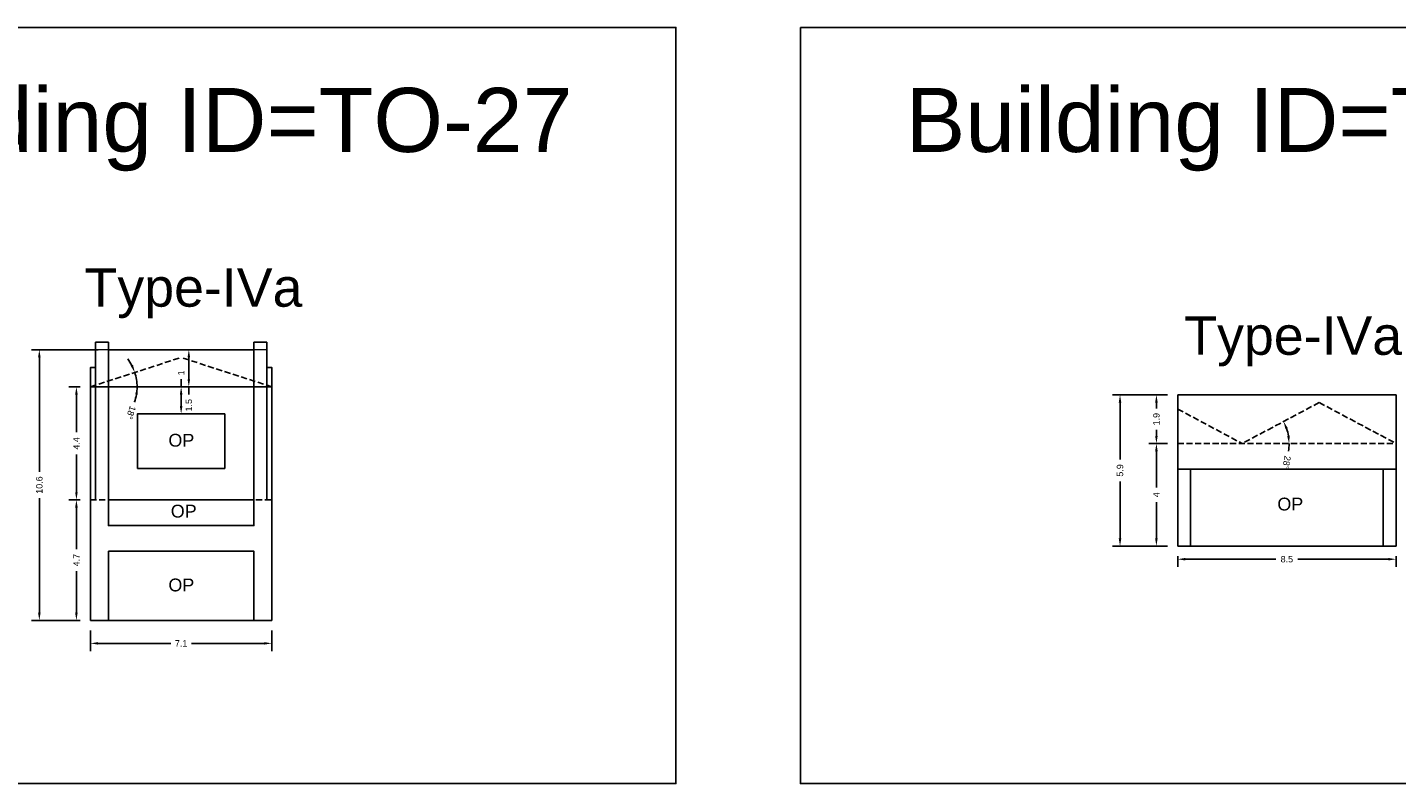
# Model space of a CAD drawing. Header units: metres. Extents: x 3416649 to 3417130, y -6713042 to -6712690.
# Tile 62 of 70: x 3416953 to 3417007, y -6712810 to -6712780. Entities that reach past the tile are written whole.
import ezdxf

# ---------------------------------------------------------------- set-up
doc = ezdxf.new("R2010")
doc.units = ezdxf.units.M
doc.linetypes.add('ACAD_ISO02W100', pattern=[15, 12, -3])
doc.layers.add('Dotted', color=7, linetype='ACAD_ISO02W100', plot=False)
doc.styles.get("Standard").update_dxf_attribs({"font": 'arial.ttf'})
doc.dimstyles.new('ISO-25', dxfattribs={"dimtxt": 0.25, "dimasz": 0.3, "dimexe": 0.3, "dimexo": 0.4, "dimgap": 0.2, "dimtad": 0, "dimdec": 1, "dimdsep": 46, "dimtxsty": 'Standard', "dimcen": 2.5, "dimadec": 0, "dimazin": 0, "dimtfac": 1, "dimtdec": 1, "dimtmove": 0, "dimatfit": 3, "dimfxl": 1, "dimarcsym": 0})

# ---------------------------------------------------------------- blocks, each defined once
blk = doc.blocks.new('*D210')
at = {"color": 0, "lineweight": -2, "transparency": 16777216}
for start, end in [(27.4444, 36.892), (360, 17.9968), (341.0398, 360), (341.1048, 350.5524)]:
    blk.add_arc((3416955.762, -6712794.393), 1.821, start, end, dxfattribs=at)
at = {"color": 0, "transparency": 16777216}
for points in [[(3416957.425, -6712793.534), (3416957.333, -6712793.573), (3416957.495, -6712793.83)], [(3416957.509, -6712794.688), (3416957.609, -6712794.696), (3416957.584, -6712794.393)]]:
    blk.add_solid(points, dxfattribs=at)
at = {"layer": 'Defpoints', "color": 0, "transparency": 16777216}
for p in [(3416959.302, -6712793.243), (3416957.544, -6712794.015), (3416955.762, -6712794.393), (3416955.762, -6712794.393), (3416962.842, -6712794.393)]:
    blk.add_point(p, dxfattribs=at)
at = {"color": 0, "transparency": 16777216, "insert": (3416957.344, -6712795.395), "char_height": 0.25, "attachment_point": 5, "rotation": 251.0398}
blk.add_mtext('18°', dxfattribs=at)
blk = doc.blocks.new('*D211')
at = {"color": 0, "lineweight": -2, "transparency": 16777216}
for p, q in [((3416959.302, -6712794.393), (3416959.302, -6712794.093)), ((3416959.302, -6712795.143), (3416959.302, -6712794.693)), ((3416959.702, -6712794.393), (3416959.602, -6712794.393)), ((3416959.702, -6712795.443), (3416959.602, -6712795.443))]:
    blk.add_line(p, q, dxfattribs=at)
at = {"color": 0, "transparency": 16777216}
for points in [[(3416959.252, -6712794.693), (3416959.352, -6712794.693), (3416959.302, -6712794.393)], [(3416959.252, -6712795.143), (3416959.352, -6712795.143), (3416959.302, -6712795.443)]]:
    blk.add_solid(points, dxfattribs=at)
at = {"layer": 'Defpoints', "color": 0, "transparency": 16777216}
for p in [(3416959.302, -6712794.393), (3416959.302, -6712794.393), (3416959.302, -6712795.443)]:
    blk.add_point(p, dxfattribs=at)
at = {"color": 0, "transparency": 16777216, "insert": (3416959.302, -6712793.847), "char_height": 0.25, "attachment_point": 5, "rotation": 90}
blk.add_mtext('1', dxfattribs=at)
blk = doc.blocks.new('*D212')
at = {"color": 0, "lineweight": -2, "transparency": 16777216}
for p, q in [((3416955.362, -6712798.803), (3416954.916, -6712798.803)), ((3416955.216, -6712799.103), (3416955.216, -6712800.721)), ((3416955.216, -6712803.203), (3416955.216, -6712801.586)), ((3416955.362, -6712803.503), (3416954.916, -6712803.503))]:
    blk.add_line(p, q, dxfattribs=at)
at = {"color": 0, "transparency": 16777216}
for points in [[(3416955.166, -6712799.103), (3416955.266, -6712799.103), (3416955.216, -6712798.803)], [(3416955.166, -6712803.203), (3416955.266, -6712803.203), (3416955.216, -6712803.503)]]:
    blk.add_solid(points, dxfattribs=at)
at = {"layer": 'Defpoints', "color": 0, "transparency": 16777216}
for p in [(3416955.216, -6712798.803), (3416955.762, -6712798.803), (3416955.762, -6712803.503)]:
    blk.add_point(p, dxfattribs=at)
at = {"color": 0, "transparency": 16777216, "insert": (3416955.216, -6712801.153), "char_height": 0.25, "attachment_point": 5, "rotation": 90}
blk.add_mtext('4.7', dxfattribs=at)
blk = doc.blocks.new('*D213')
at = {"color": 0, "lineweight": -2, "transparency": 16777216}
for p, q in [((3416955.362, -6712794.393), (3416954.916, -6712794.393)), ((3416955.216, -6712794.693), (3416955.216, -6712796.166)), ((3416955.216, -6712798.503), (3416955.216, -6712797.03)), ((3416955.362, -6712798.803), (3416954.916, -6712798.803))]:
    blk.add_line(p, q, dxfattribs=at)
at = {"color": 0, "transparency": 16777216}
for points in [[(3416955.166, -6712794.693), (3416955.266, -6712794.693), (3416955.216, -6712794.393)], [(3416955.166, -6712798.503), (3416955.266, -6712798.503), (3416955.216, -6712798.803)]]:
    blk.add_solid(points, dxfattribs=at)
at = {"layer": 'Defpoints', "color": 0, "transparency": 16777216}
for p in [(3416955.216, -6712794.393), (3416955.762, -6712794.393), (3416955.762, -6712798.803)]:
    blk.add_point(p, dxfattribs=at)
at = {"color": 0, "transparency": 16777216, "insert": (3416955.216, -6712796.598), "char_height": 0.25, "attachment_point": 5, "rotation": 90}
blk.add_mtext('4.4', dxfattribs=at)
blk = doc.blocks.new('*D214')
at = {"color": 0, "lineweight": -2, "transparency": 16777216}
for p, q in [((3416955.762, -6712803.903), (3416955.762, -6712804.7)), ((3416962.842, -6712803.903), (3416962.842, -6712804.7)), ((3416956.062, -6712804.4), (3416958.9, -6712804.4)), ((3416962.542, -6712804.4), (3416959.705, -6712804.4))]:
    blk.add_line(p, q, dxfattribs=at)
at = {"color": 0, "transparency": 16777216}
for points in [[(3416956.062, -6712804.35), (3416956.062, -6712804.45), (3416955.762, -6712804.4)], [(3416962.542, -6712804.35), (3416962.542, -6712804.45), (3416962.842, -6712804.4)]]:
    blk.add_solid(points, dxfattribs=at)
at = {"layer": 'Defpoints', "color": 0, "transparency": 16777216}
for p in [(3416955.762, -6712803.503), (3416962.842, -6712803.503), (3416962.842, -6712804.4)]:
    blk.add_point(p, dxfattribs=at)
at = {"color": 0, "transparency": 16777216, "insert": (3416959.302, -6712804.4), "char_height": 0.25, "attachment_point": 5}
blk.add_mtext('7.1', dxfattribs=at)
blk = doc.blocks.new('*D215')
at = {"color": 0, "lineweight": -2, "transparency": 16777216}
for p, q in [((3416956.062, -6712792.943), (3416953.47, -6712792.943)), ((3416953.77, -6712793.243), (3416953.77, -6712797.71)), ((3416953.77, -6712803.203), (3416953.77, -6712798.736)), ((3416955.362, -6712803.503), (3416953.47, -6712803.503))]:
    blk.add_line(p, q, dxfattribs=at)
at = {"color": 0, "transparency": 16777216}
for points in [[(3416953.72, -6712793.243), (3416953.82, -6712793.243), (3416953.77, -6712792.943)], [(3416953.72, -6712803.203), (3416953.82, -6712803.203), (3416953.77, -6712803.503)]]:
    blk.add_solid(points, dxfattribs=at)
at = {"layer": 'Defpoints', "color": 0, "transparency": 16777216}
for p in [(3416953.77, -6712792.943), (3416956.462, -6712792.943), (3416955.762, -6712803.503)]:
    blk.add_point(p, dxfattribs=at)
at = {"color": 0, "transparency": 16777216, "insert": (3416953.77, -6712798.223), "char_height": 0.25, "attachment_point": 5, "rotation": 90}
blk.add_mtext('10.6', dxfattribs=at)
blk = doc.blocks.new('*D216')
at = {"color": 0, "lineweight": -2, "transparency": 16777216}
for p, q in [((3416959.602, -6712793.243), (3416959.602, -6712794.093)), ((3416959.702, -6712792.943), (3416959.902, -6712792.943)), ((3416959.602, -6712794.393), (3416959.602, -6712794.693)), ((3416959.702, -6712794.393), (3416959.902, -6712794.393))]:
    blk.add_line(p, q, dxfattribs=at)
at = {"color": 0, "transparency": 16777216}
for points in [[(3416959.552, -6712793.243), (3416959.652, -6712793.243), (3416959.602, -6712792.943)], [(3416959.552, -6712794.093), (3416959.652, -6712794.093), (3416959.602, -6712794.393)]]:
    blk.add_solid(points, dxfattribs=at)
at = {"layer": 'Defpoints', "color": 0, "transparency": 16777216}
for p in [(3416959.302, -6712792.943), (3416959.302, -6712794.393), (3416959.602, -6712794.393)]:
    blk.add_point(p, dxfattribs=at)
at = {"color": 0, "transparency": 16777216, "insert": (3416959.602, -6712795.11), "char_height": 0.25, "attachment_point": 5, "rotation": 90}
blk.add_mtext('1.5', dxfattribs=at)
blk = doc.blocks.new('*D217')
at = {"color": 0, "lineweight": -2, "transparency": 16777216}
for start, end in [(9.4152, 18.6573), (350.5848, 360)]:
    blk.add_arc((3417000.704, -6712796.603), 1.828, start, end, dxfattribs=at)
at = {"color": 0, "transparency": 16777216}
for points in [[(3417002.389, -6712796.038), (3417002.481, -6712795.999), (3417002.316, -6712795.743)], [(3417002.557, -6712796.3), (3417002.457, -6712796.308), (3417002.531, -6712796.603)]]:
    blk.add_solid(points, dxfattribs=at)
at = {"layer": 'Defpoints', "color": 0, "transparency": 16777216}
for p in [(3417003.704, -6712795.003), (3417002.435, -6712796.017), (3416998.184, -6712796.603), (3417000.704, -6712796.603), (3417006.704, -6712796.603)]:
    blk.add_point(p, dxfattribs=at)
at = {"color": 0, "transparency": 16777216, "insert": (3417002.434, -6712797.344), "char_height": 0.25, "attachment_point": 5, "rotation": 260.5848}
blk.add_mtext('28°', dxfattribs=at)
blk = doc.blocks.new('*D218')
at = {"color": 0, "lineweight": -2, "transparency": 16777216}
for p, q in [((3416997.784, -6712796.603), (3416997.054, -6712796.603)), ((3416997.354, -6712796.903), (3416997.354, -6712798.317)), ((3416997.354, -6712800.303), (3416997.354, -6712798.89)), ((3416997.784, -6712800.603), (3416997.054, -6712800.603))]:
    blk.add_line(p, q, dxfattribs=at)
at = {"color": 0, "transparency": 16777216}
for points in [[(3416997.304, -6712796.903), (3416997.404, -6712796.903), (3416997.354, -6712796.603)], [(3416997.304, -6712800.303), (3416997.404, -6712800.303), (3416997.354, -6712800.603)]]:
    blk.add_solid(points, dxfattribs=at)
at = {"layer": 'Defpoints', "color": 0, "transparency": 16777216}
for p in [(3416997.354, -6712796.603), (3416998.184, -6712796.603), (3416998.184, -6712800.603)]:
    blk.add_point(p, dxfattribs=at)
at = {"color": 0, "transparency": 16777216, "insert": (3416997.354, -6712798.603), "char_height": 0.25, "attachment_point": 5, "rotation": 90}
blk.add_mtext('4', dxfattribs=at)
blk = doc.blocks.new('*D219')
at = {"color": 0, "lineweight": -2, "transparency": 16777216}
for p, q in [((3416997.784, -6712794.703), (3416995.635, -6712794.703)), ((3416995.935, -6712795.003), (3416995.935, -6712797.226)), ((3416995.935, -6712800.303), (3416995.935, -6712798.081)), ((3416997.784, -6712800.603), (3416995.635, -6712800.603))]:
    blk.add_line(p, q, dxfattribs=at)
at = {"color": 0, "transparency": 16777216}
for points in [[(3416995.885, -6712795.003), (3416995.985, -6712795.003), (3416995.935, -6712794.703)], [(3416995.885, -6712800.303), (3416995.985, -6712800.303), (3416995.935, -6712800.603)]]:
    blk.add_solid(points, dxfattribs=at)
at = {"layer": 'Defpoints', "color": 0, "transparency": 16777216}
for p in [(3416995.935, -6712794.703), (3416998.184, -6712794.703), (3416998.184, -6712800.603)]:
    blk.add_point(p, dxfattribs=at)
at = {"color": 0, "transparency": 16777216, "insert": (3416995.935, -6712797.653), "char_height": 0.25, "attachment_point": 5, "rotation": 90}
blk.add_mtext('5.9', dxfattribs=at)
blk = doc.blocks.new('*D220')
at = {"color": 0, "lineweight": -2, "transparency": 16777216}
for p, q in [((3416997.784, -6712794.703), (3416997.054, -6712794.703)), ((3416997.354, -6712795.003), (3416997.354, -6712795.237)), ((3416997.354, -6712796.303), (3416997.354, -6712796.069)), ((3416997.784, -6712796.603), (3416997.054, -6712796.603))]:
    blk.add_line(p, q, dxfattribs=at)
at = {"color": 0, "transparency": 16777216}
for points in [[(3416997.304, -6712795.003), (3416997.404, -6712795.003), (3416997.354, -6712794.703)], [(3416997.304, -6712796.303), (3416997.404, -6712796.303), (3416997.354, -6712796.603)]]:
    blk.add_solid(points, dxfattribs=at)
at = {"layer": 'Defpoints', "color": 0, "transparency": 16777216}
for p in [(3416997.354, -6712794.703), (3416998.184, -6712794.703), (3416998.184, -6712796.603)]:
    blk.add_point(p, dxfattribs=at)
at = {"color": 0, "transparency": 16777216, "insert": (3416997.354, -6712795.653), "char_height": 0.25, "attachment_point": 5, "rotation": 90}
blk.add_mtext('1.9', dxfattribs=at)
blk = doc.blocks.new('*D221')
at = {"color": 0, "lineweight": -2, "transparency": 16777216}
for p, q in [((3416998.184, -6712801.003), (3416998.184, -6712801.418)), ((3416998.484, -6712801.118), (3417002.015, -6712801.118)), ((3417006.404, -6712801.118), (3417002.872, -6712801.118)), ((3417006.704, -6712801.003), (3417006.704, -6712801.418))]:
    blk.add_line(p, q, dxfattribs=at)
at = {"color": 0, "transparency": 16777216}
for points in [[(3416998.484, -6712801.068), (3416998.484, -6712801.168), (3416998.184, -6712801.118)], [(3417006.404, -6712801.068), (3417006.404, -6712801.168), (3417006.704, -6712801.118)]]:
    blk.add_solid(points, dxfattribs=at)
at = {"layer": 'Defpoints', "color": 0, "transparency": 16777216}
for p in [(3416998.184, -6712800.603), (3417006.704, -6712800.603), (3417006.704, -6712801.118)]:
    blk.add_point(p, dxfattribs=at)
at = {"color": 0, "transparency": 16777216, "insert": (3417002.444, -6712801.118), "char_height": 0.25, "attachment_point": 5}
blk.add_mtext('8.5', dxfattribs=at)

msp = doc.modelspace()

# ---------------------------------------------------------------- hatches: boundary and pattern name
h = msp.add_hatch()
h.set_pattern_fill('ANGLE', color=256)
h.set_pattern_definition([(0, (0, 0), (0, 6.985), [5.08, -1.905]), (90, (0, 0), (-6.985, 4e-16), [5.08, -1.905])])
h.paths.add_polyline_path([(3416997.822, -6712794.393), (3416997.322, -6712794.393), (3416997.322, -6712798.803), (3416997.822, -6712798.803)])
h.paths.add_polyline_path([(3416997.822, -6712792.643), (3416997.322, -6712792.643), (3416997.322, -6712794.166), (3416997.822, -6712794.328)])
h.paths.add_polyline_path([(3416997.822, -6712794.328), (3416997.322, -6712794.166), (3416997.322, -6712794.393), (3416997.822, -6712794.393)])
h.paths.add_polyline_path([(3416991.642, -6712792.643), (3416991.142, -6712792.643), (3416991.142, -6712794.328), (3416991.642, -6712794.166)])
h.paths.add_polyline_path([(3416991.642, -6712794.166), (3416991.142, -6712794.328), (3416991.142, -6712794.393), (3416991.642, -6712794.393)])
h.paths.add_polyline_path([(3416991.642, -6712794.393), (3416991.142, -6712794.393), (3416991.142, -6712798.803), (3416991.642, -6712798.803)])

# ---------------------------------------------------------------- linework, layer by layer
for points in [[(3416941.639, -6712780.366), (3416978.605, -6712780.366), (3416978.605, -6712809.873), (3416941.639, -6712809.873)], [(3416983.463, -6712780.366), (3417020.963, -6712780.366), (3417020.963, -6712809.873), (3416983.463, -6712809.873)], [(3416962.842, -6712794.393), (3416962.842, -6712793.643), (3416962.642, -6712793.643), (3416962.642, -6712792.936), (3416955.962, -6712792.943), (3416955.962, -6712793.643), (3416955.762, -6712793.643), (3416955.762, -6712794.393)], [(3416961.002, -6712795.443), (3416961.002, -6712797.573), (3416957.602, -6712797.573), (3416957.602, -6712795.443)], [(3416998.684, -6712797.603), (3417006.204, -6712797.603), (3417006.204, -6712800.603), (3416998.684, -6712800.603)], [(3416956.462, -6712798.803), (3416962.142, -6712798.803), (3416962.142, -6712799.803), (3416956.462, -6712799.803)], [(3416956.462, -6712800.803), (3416962.142, -6712800.803), (3416962.142, -6712803.503), (3416956.462, -6712803.503)]]:
    msp.add_lwpolyline(points, close=True)
for points in [[(3416955.962, -6712798.803), (3416955.962, -6712792.643)], [(3416955.962, -6712792.643), (3416956.462, -6712792.643)], [(3416956.462, -6712799.803), (3416956.462, -6712792.643)], [(3416962.142, -6712792.643), (3416962.142, -6712799.803)], [(3416962.142, -6712792.643), (3416962.642, -6712792.643)], [(3416962.642, -6712792.643), (3416962.642, -6712798.803)], [(3416956.462, -6712792.943), (3416962.142, -6712792.943)], [(3416955.762, -6712793.643), (3416955.962, -6712793.643)], [(3416955.762, -6712803.503), (3416955.762, -6712793.643)], [(3416962.642, -6712793.643), (3416962.842, -6712793.643)], [(3416962.842, -6712793.643), (3416962.842, -6712803.503)], [(3416998.184, -6712794.703), (3417006.704, -6712794.703)], [(3416998.184, -6712794.703), (3416998.184, -6712800.603)], [(3417006.704, -6712794.703), (3417006.704, -6712800.603)], [(3416998.184, -6712797.603), (3417006.704, -6712797.603)], [(3416998.684, -6712797.603), (3416998.684, -6712800.603)], [(3417006.204, -6712797.603), (3417006.204, -6712800.603)], [(3416956.462, -6712799.803), (3416962.142, -6712799.803)], [(3416998.184, -6712800.603), (3417006.704, -6712800.603)], [(3416956.462, -6712803.503), (3416956.462, -6712800.803)], [(3416956.462, -6712800.803), (3416962.142, -6712800.803)], [(3416962.142, -6712800.803), (3416962.142, -6712803.503)], [(3416955.762, -6712803.503), (3416962.842, -6712803.503)]]:
    msp.add_lwpolyline(points)
at = {"layer": 'Dotted', "ltscale": 0.02}
for points in [[(3416955.762, -6712794.393), (3416959.302, -6712793.243)], [(3416962.842, -6712794.393), (3416959.302, -6712793.243)], [(3416955.762, -6712794.393), (3416962.842, -6712794.393)], [(3416998.184, -6712795.259), (3417000.704, -6712796.603)], [(3417003.704, -6712795.003), (3417000.704, -6712796.603)], [(3417003.704, -6712795.003), (3417006.704, -6712796.603)], [(3416998.184, -6712796.603), (3417006.704, -6712796.603)], [(3416955.762, -6712798.803), (3416962.842, -6712798.803)]]:
    msp.add_lwpolyline(points, dxfattribs=at)

# ---------------------------------------------------------------- texts
at = {"attachment_point": 1}
for s, width, heights, insert, char_height in [('Building ID=TO-27', 67.86454, [0.517], (3416945.744, -6712782.727), 2.5), ('Building ID=TO-28', 67.86454, [0.517], (3416987.568, -6712782.727), 2.5), ('Type-IVa ', 9.99112, [0.517], (3416955.535, -6712789.764), 1.5), ('Type-IVa ', 9.99112, [0.517], (3416998.442, -6712791.642), 1.5), ('OP', 67.86454, [0], (3416958.806, -6712796.225), 0.5), ('OP', 67.86454, [0], (3416958.898, -6712798.991), 0.5), ('OP', 67.86454, [0], (3417002.074, -6712798.715), 0.5), ('OP', 67.86454, [0], (3416958.806, -6712801.872), 0.5)]:
    msp.add_mtext_dynamic_manual_height_columns(s, width=width, gutter_width=12.5, heights=heights, dxfattribs=dict(at, insert=insert, char_height=char_height))

# ---------------------------------------------------------------- dimensions: what is measured, and where the dimension line sits
for base, p1, p2, picture, middle in [((3416953.77, -6712792.943), (3416955.762, -6712803.503), (3416956.462, -6712792.943), '*D215', (3416953.77, -6712798.223)), ((3416959.602469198, -6712794.393224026), (3416959.302469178, -6712792.943224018), (3416959.302469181, -6712794.393224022), '*D216', (3416959.602469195, -6712795.109970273)), ((3416959.302469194, -6712794.393224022), (3416959.302469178, -6712795.443224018), (3416959.302469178, -6712794.393224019), '*D211', (3416959.302469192, -6712793.847180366)), ((3416955.216, -6712794.393), (3416955.762, -6712798.803), (3416955.762, -6712794.393), '*D213', (3416955.216, -6712796.598)), ((3416995.935, -6712794.703), (3416998.184, -6712800.603), (3416998.184, -6712794.703), '*D219', (3416995.935, -6712797.653)), ((3416997.354, -6712794.703), (3416998.184, -6712796.603), (3416998.184, -6712794.703), '*D220', (3416997.354, -6712795.653)), ((3416997.354, -6712796.603), (3416998.184, -6712800.603), (3416998.184, -6712796.603), '*D218', (3416997.354, -6712798.603)), ((3416955.216, -6712798.803), (3416955.762, -6712803.503), (3416955.762, -6712798.803), '*D212', (3416955.216, -6712801.153))]:
    dim = msp.add_linear_dim(base=base, p1=p1, p2=p2, angle=90, dimstyle='ISO-25')
    dim.commit()
    dim.dimension.update_dxf_attribs({"geometry": picture, "text_midpoint": middle})
for base, line1, line2, picture, middle in [((3416957.544, -6712794.015), ((3416955.762, -6712794.393), (3416962.842, -6712794.393)), ((3416955.762, -6712794.393), (3416959.302, -6712793.243)), '*D210', (3416957.344, -6712795.395)), ((3417002.435, -6712796.017), ((3416998.184, -6712796.603), (3417006.704, -6712796.603)), ((3417003.704, -6712795.003), (3417000.704, -6712796.603)), '*D217', (3417002.434, -6712797.344))]:
    dim = msp.add_angular_dim_2l(base=base, line1=line1, line2=line2, dimstyle='ISO-25')
    dim.commit()
    dim.dimension.update_dxf_attribs({"geometry": picture, "text_midpoint": middle})
for base, p1, p2, picture, middle in [((3417006.704, -6712801.118), (3416998.184, -6712800.603), (3417006.704, -6712800.603), '*D221', (3417002.444, -6712801.118)), ((3416962.842, -6712804.4), (3416955.762, -6712803.503), (3416962.842, -6712803.503), '*D214', (3416959.302, -6712804.4))]:
    dim = msp.add_linear_dim(base=base, p1=p1, p2=p2, dimstyle='ISO-25')
    dim.commit()
    dim.dimension.update_dxf_attribs({"geometry": picture, "text_midpoint": middle})

doc.saveas('drawing.dxf')
